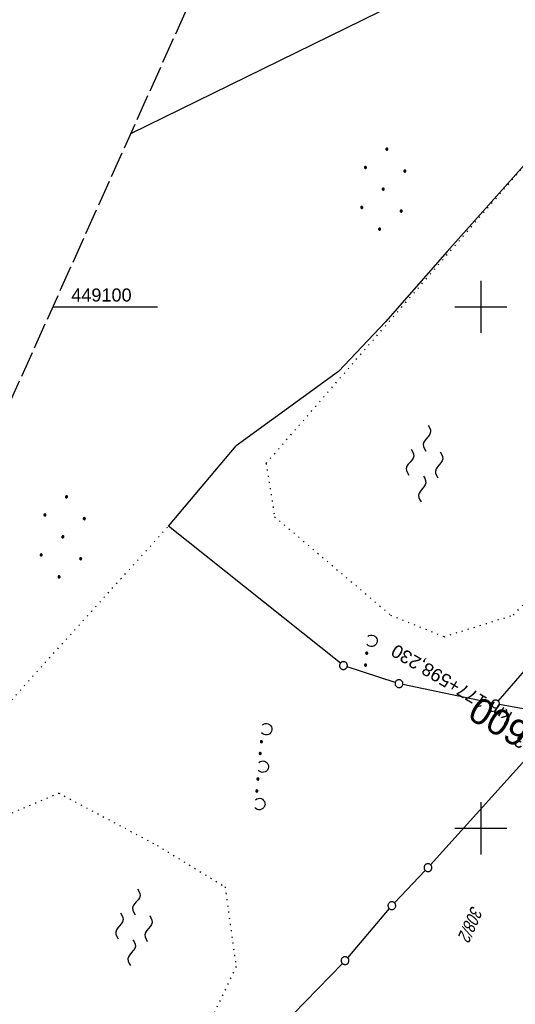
# Model space of a CAD drawing. Extents: x 508656 to 509297, y 448622 to 449584.
# Tile 22 of 53: x 508811 to 508907, y 448966 to 449155. Entities that reach past the tile are written whole.
import ezdxf
from ezdxf.enums import TextEntityAlignment as Align

# ---------------------------------------------------------------- set-up
doc = ezdxf.new("R2010")
doc.units = 0
doc.header["$LTSCALE"] = 10
doc.header["$MEASUREMENT"] = 0
for name, pattern in [('LT00', [0]), ('LT14', [0.6, 0.5, -0.1]), ('LT17', [0.15, 0.1, -0.05]), ('PUNKTX2_STR', [0.6, 0.1, -0.5])]:
    doc.linetypes.add(name, pattern=pattern)
doc.layers.get('0').update_dxf_attribs({"linetype": 'LT00'})
for name, color, linetype in [('--EK_ST-93-1', 30, 'LT17'), ('--WASSER_GRENZE', 180, 'PUNKTX2_STR'), ('--WASSER_NUTZUNG', 180, 'Continuous'), ('-EL-93-1', 250, 'LT00'), ('DFK_FLUR_NR', 250, 'LT00'), ('DFK_GZPKT', 250, 'LT00'), ('DFK_KATASTER', 250, 'LT00'), ('DFK_NUTZUNG', 250, 'LT00'), ('DFK_NUTZUNGSGRENZE', 70, 'PUNKTX2_STR'), ('STROM_FREILTG', 80, 'STROMFREILEITUNG'), ('V124_RASTER', 250, 'LT00')]:
    doc.layers.add(name, color=color, linetype=linetype)
doc.layers.add('-BLATT_124-RAND', color=7, linetype='LT14', plot=False)
doc.styles.add('Arial', font='ARIAL.TTF')
doc.styles.add('Beschrift', font='ARIAL.TTF')
doc.styles.get("Standard").update_dxf_attribs({"font": 'ARIAL.TTF'})
doc.styles.add('Strom', font='txt-alt.shx')
doc.linetypes.add('STROMFREILEITUNG', pattern='A,12.7,-5.5,["xx",Strom,S=2.5,R=0,X=-2.6,Y=-0.85],-4.35', length=22.55)

# ---------------------------------------------------------------- blocks, each defined once
blk = doc.blocks.new('SYMB7010')
at = {"color": 0, "linetype": 'ByBlock'}
for points in [[(-0.031408, 0.499213), (-0.093728, 0.49134), (-0.15457, 0.475719), (-0.212975, 0.452595), (-0.268021, 0.422333), (-0.31884, 0.385411), (-0.36463, 0.342411), (-0.40467, 0.29401), (-0.438329, 0.240973), (-0.465074, 0.184136), (-0.484486, 0.124395), (-0.496256, 0.062692), (-0.5002, 0)], [(-0.5002, 0), (-0.496256, -0.062692), (-0.484486, -0.124395), (-0.465075, -0.184136), (-0.438329, -0.240973), (-0.404671, -0.29401), (-0.36463, -0.342411), (-0.31884, -0.385411), (-0.268021, -0.422333), (-0.212975, -0.452595), (-0.154571, -0.475719), (-0.093728, -0.49134), (-0.031408, -0.499213), (0.031408, -0.499213)], [(0.5002, 0), (0.496256, 0.062692), (0.484485, 0.124395), (0.465074, 0.184136), (0.438329, 0.240973), (0.40467, 0.29401), (0.36463, 0.342411), (0.31884, 0.385411), (0.268021, 0.422333), (0.212975, 0.452595), (0.15457, 0.475719), (0.093728, 0.49134), (0.031408, 0.499213), (-0.031408, 0.499213)], [(0.031408, -0.499213), (0.093728, -0.491341), (0.15457, -0.475719), (0.212975, -0.452595), (0.268021, -0.422333), (0.31884, -0.385411), (0.36463, -0.342411), (0.404671, -0.294011), (0.438329, -0.240974), (0.465075, -0.184136), (0.484486, -0.124395), (0.496256, -0.062692), (0.500201, 0)]]:
    blk.add_lwpolyline(points, dxfattribs=at)
blk = doc.blocks.new('SYMB7230')
at = {"color": 0, "linetype": 'ByBlock'}
for p, q in [((-0.49, -0.057081), (-0.49, -0.082919)), ((-0.485, -0.087106), (-0.485, -0.052895)), ((-0.48, -0.050836), (-0.48, -0.089164)), ((-0.475, -0.089797), (-0.475, -0.050204)), ((-0.47, -0.050836), (-0.47, -0.089164)), ((-0.465, -0.087106), (-0.465, -0.052895)), ((-0.46, -0.057081), (-0.46, -0.082919)), ((-0.455, -0.070126), (-0.455, -0.069855)), ((-0.26, -0.057081), (-0.26, -0.082919)), ((-0.255, -0.087106), (-0.255, -0.052895)), ((-0.25, -0.050836), (-0.25, -0.089164)), ((-0.245, -0.089797), (-0.245, -0.050204)), ((-0.24, -0.050836), (-0.24, -0.089164)), ((-0.235, -0.087106), (-0.235, -0.052895)), ((-0.23, -0.057081), (-0.23, -0.082919)), ((-0.225, -0.070126), (-0.225, -0.069855)), ((0.23, -0.057081), (0.23, -0.082919)), ((0.235, -0.087105), (0.235, -0.052895)), ((0.24, -0.050836), (0.24, -0.089164)), ((0.245, -0.089796), (0.245, -0.050204)), ((0.25, -0.050836), (0.25, -0.089164)), ((0.255, -0.087105), (0.255, -0.052895)), ((0.26, -0.057081), (0.26, -0.082919)), ((0.265, -0.070126), (0.265, -0.069854)), ((0.46, -0.057081), (0.46, -0.082919)), ((0.465, -0.087105), (0.465, -0.052895)), ((0.47, -0.050836), (0.47, -0.089164)), ((0.475, -0.089796), (0.475, -0.050204)), ((0.48, -0.050836), (0.48, -0.089164)), ((0.485, -0.087105), (0.485, -0.052895)), ((0.49, -0.057081), (0.49, -0.082919)), ((0.495, -0.070126), (0.495, -0.069854)), ((0.829975, -0.002365), (0.825504, -0.031126))]:
    blk.add_line(p, q, dxfattribs=at)
for points in [[(-0.829974, -0.002365), (-0.826745, 0.026562), (-0.816041, 0.053629), (-0.798613, 0.076941), (-0.775681, 0.094866), (-0.74885, 0.106149), (-0.72, 0.11), (-0.691149, 0.106149), (-0.664319, 0.094866), (-0.641387, 0.076941), (-0.623959, 0.053629), (-0.613255, 0.026562), (-0.610025, -0.002365), (-0.614496, -0.031126)], [(-0.109975, -0.002365), (-0.106745, 0.026562), (-0.096041, 0.053629), (-0.078613, 0.076941), (-0.055681, 0.094866), (-0.028851, 0.106149), (0, 0.11)], [(0, 0.11), (0.028851, 0.106149), (0.055681, 0.094866), (0.078613, 0.076941), (0.096041, 0.053629), (0.106745, 0.026562), (0.109975, -0.002365)], [(0.610025, -0.002365), (0.613255, 0.026562), (0.623959, 0.053629), (0.641387, 0.076941), (0.664319, 0.094866), (0.691149, 0.106149), (0.72, 0.11), (0.748851, 0.106149), (0.775681, 0.094866), (0.798613, 0.076941), (0.816041, 0.053629), (0.826745, 0.026562), (0.829975, -0.002365)], [(-0.795233, -0.080249), (-0.813647, -0.057708), (-0.825504, -0.031126), (-0.829974, -0.002365)], [(-0.614496, -0.031126), (-0.626353, -0.057708), (-0.644766, -0.080249)], [(-0.455, -0.07), (-0.456981, -0.061322), (-0.46253, -0.054364), (-0.47055, -0.050502), (-0.47945, -0.050502), (-0.48747, -0.054364), (-0.493019, -0.061322), (-0.495, -0.07), (-0.493019, -0.078678), (-0.48747, -0.085637), (-0.47945, -0.089499), (-0.47055, -0.089499), (-0.46253, -0.085637), (-0.456981, -0.078678), (-0.455, -0.07)], [(-0.225, -0.07), (-0.226981, -0.061322), (-0.23253, -0.054363), (-0.24055, -0.050502), (-0.24945, -0.050502), (-0.25747, -0.054363), (-0.263019, -0.061322), (-0.265, -0.07), (-0.263019, -0.078678), (-0.25747, -0.085637), (-0.24945, -0.089499), (-0.24055, -0.089499), (-0.23253, -0.085637), (-0.226981, -0.078678), (-0.225, -0.07)], [(-0.075234, -0.080249), (-0.093647, -0.057708), (-0.105504, -0.031126), (-0.109975, -0.002365)], [(0.109975, -0.002365), (0.105504, -0.031126), (0.093647, -0.057708), (0.075234, -0.080249)], [(0.265, -0.07), (0.263019, -0.061322), (0.25747, -0.054363), (0.24945, -0.050501), (0.24055, -0.050501), (0.23253, -0.054363), (0.226981, -0.061322), (0.225, -0.07), (0.226981, -0.078678), (0.23253, -0.085637), (0.24055, -0.089499), (0.24945, -0.089499), (0.25747, -0.085637), (0.263019, -0.078678), (0.265, -0.07)], [(0.495, -0.07), (0.493019, -0.061322), (0.48747, -0.054363), (0.47945, -0.050501), (0.47055, -0.050501), (0.46253, -0.054363), (0.456981, -0.061322), (0.455, -0.07), (0.456981, -0.078678), (0.46253, -0.085637), (0.47055, -0.089499), (0.47945, -0.089499), (0.48747, -0.085637), (0.493019, -0.078678), (0.495, -0.07)], [(0.644767, -0.080249), (0.626353, -0.057708), (0.614496, -0.031126), (0.610025, -0.002365)], [(0.825504, -0.031126), (0.813647, -0.057708), (0.795234, -0.080249)]]:
    blk.add_lwpolyline(points, dxfattribs=at)
blk = doc.blocks.new('SYMB7231')
at = {"color": 0, "linetype": 'ByBlock'}
for p, q in [((0.109975, -0.002365), (0.105504, -0.031126)), ((0.23, -0.057081), (0.23, -0.082919)), ((0.235, -0.087105), (0.235, -0.052895)), ((0.24, -0.050836), (0.24, -0.089164)), ((0.245, -0.089796), (0.245, -0.050204)), ((0.25, -0.050836), (0.25, -0.089164)), ((0.255, -0.087105), (0.255, -0.052895)), ((0.26, -0.057081), (0.26, -0.082919)), ((0.265, -0.070126), (0.265, -0.069854)), ((0.46, -0.057081), (0.46, -0.082919)), ((0.465, -0.087105), (0.465, -0.052895)), ((0.47, -0.050836), (0.47, -0.089164)), ((0.475, -0.089796), (0.475, -0.050204)), ((0.48, -0.050836), (0.48, -0.089164)), ((0.485, -0.087105), (0.485, -0.052895)), ((0.49, -0.057081), (0.49, -0.082919)), ((0.495, -0.070126), (0.495, -0.069854))]:
    blk.add_line(p, q, dxfattribs=at)
for points in [[(-0.109975, -0.002365), (-0.106745, 0.026562), (-0.096041, 0.053629), (-0.078613, 0.076941), (-0.055681, 0.094866), (-0.028851, 0.106149), (0, 0.11)], [(0, 0.11), (0.028851, 0.106149), (0.055681, 0.094866), (0.078613, 0.076941), (0.096041, 0.053629), (0.106745, 0.026562), (0.109975, -0.002365)], [(-0.075234, -0.080249), (-0.093647, -0.057708), (-0.105504, -0.031126), (-0.109975, -0.002365)], [(0.105504, -0.031126), (0.093647, -0.057708), (0.075234, -0.080249)], [(0.265, -0.07), (0.263019, -0.061322), (0.25747, -0.054363), (0.24945, -0.050501), (0.24055, -0.050501), (0.23253, -0.054363), (0.226981, -0.061322), (0.225, -0.07), (0.226981, -0.078678), (0.23253, -0.085637), (0.24055, -0.089499), (0.24945, -0.089499), (0.25747, -0.085637), (0.263019, -0.078678), (0.265, -0.07)], [(0.495, -0.07), (0.493019, -0.061322), (0.48747, -0.054363), (0.47945, -0.050501), (0.47055, -0.050501), (0.46253, -0.054363), (0.456981, -0.061322), (0.455, -0.07), (0.456981, -0.078678), (0.46253, -0.085637), (0.47055, -0.089499), (0.47945, -0.089499), (0.48747, -0.085637), (0.493019, -0.078678), (0.495, -0.07)]]:
    blk.add_lwpolyline(points, dxfattribs=at)
blk = doc.blocks.new('Ackerland7')
at = {"layer": 'DFK_NUTZUNG', "color": 0, "linetype": 'ByBlock'}
for p, q in [((-4, 3.93), (-4, 3.67)), ((-3.95, 3.63), (-3.95, 3.97)), ((-3.9, 3.99), (-3.9, 3.61)), ((-3.85, 3.6), (-3.85, 4)), ((-3.8, 3.99), (-3.8, 3.61)), ((-3.75, 3.63), (-3.75, 3.97)), ((-3.7, 3.93), (-3.7, 3.67)), ((-3.65, 3.8), (-3.65, 3.8)), ((3.7, 3.93), (3.7, 3.67)), ((3.75, 3.63), (3.75, 3.97)), ((3.8, 3.99), (3.8, 3.61)), ((3.85, 3.6), (3.85, 4)), ((3.9, 3.99), (3.9, 3.61)), ((3.95, 3.63), (3.95, 3.97)), ((4, 3.93), (4, 3.67)), ((4.05, 3.8), (4.05, 3.8)), ((-7.85, 0.13), (-7.85, -0.13)), ((-7.8, -0.17), (-7.8, 0.17)), ((-7.75, 0.19), (-7.75, -0.19)), ((-7.7, -0.2), (-7.7, 0.2)), ((-7.65, 0.19), (-7.65, -0.19)), ((-7.6, -0.17), (-7.6, 0.17)), ((-7.55, 0.13), (-7.55, -0.13)), ((-7.5, 0), (-7.5, 0)), ((-0.15, 0.13), (-0.15, -0.13)), ((-0.1, -0.17), (-0.1, 0.17)), ((-0.05, 0.19), (-0.05, -0.19)), ((0, -0.2), (0, 0.2)), ((0.05, 0.19), (0.05, -0.19)), ((0.1, -0.17), (0.1, 0.17)), ((0.15, 0.13), (0.15, -0.13)), ((0.2, 0), (0.2, 0)), ((7.55, 0.13), (7.55, -0.13)), ((7.6, -0.17), (7.6, 0.17)), ((7.65, 0.19), (7.65, -0.19)), ((7.7, -0.2), (7.7, 0.2)), ((7.75, 0.19), (7.75, -0.19)), ((7.8, -0.17), (7.8, 0.17)), ((7.85, 0.13), (7.85, -0.13)), ((7.9, 0), (7.9, 0)), ((-4, -3.67), (-4, -3.93)), ((-3.95, -3.97), (-3.95, -3.63)), ((-3.9, -3.61), (-3.9, -3.99)), ((-3.85, -4), (-3.85, -3.6)), ((-3.8, -3.61), (-3.8, -3.99)), ((-3.75, -3.97), (-3.75, -3.63)), ((-3.7, -3.67), (-3.7, -3.93)), ((3.7, -3.67), (3.7, -3.93)), ((3.75, -3.97), (3.75, -3.63)), ((3.8, -3.61), (3.8, -3.99)), ((3.85, -4), (3.85, -3.6)), ((3.9, -3.61), (3.9, -3.99)), ((3.95, -3.97), (3.95, -3.63)), ((4, -3.67), (4, -3.93)), ((-3.65, -3.8), (-3.65, -3.8)), ((4.05, -3.8), (4.05, -3.8))]:
    blk.add_line(p, q, dxfattribs=at)
for points in [[(-3.65, 3.8), (-3.67, 3.89), (-3.73, 3.96), (-3.81, 3.99), (-3.89, 3.99), (-3.97, 3.96), (-4.03, 3.89), (-4.05, 3.8), (-4.03, 3.71), (-3.97, 3.64), (-3.89, 3.6), (-3.81, 3.6), (-3.73, 3.64), (-3.67, 3.71), (-3.65, 3.8)], [(4.05, 3.8), (4.03, 3.89), (3.97, 3.96), (3.89, 3.99), (3.81, 3.99), (3.73, 3.96), (3.67, 3.89), (3.65, 3.8), (3.67, 3.71), (3.73, 3.64), (3.81, 3.61), (3.89, 3.61), (3.97, 3.64), (4.03, 3.71), (4.05, 3.8)], [(-7.5, 0), (-7.52, 0.09), (-7.58, 0.16), (-7.66, 0.19), (-7.74, 0.19), (-7.82, 0.16), (-7.88, 0.09), (-7.9, 0)], [(0.2, 0), (0.18, 0.09), (0.12, 0.16), (0.04, 0.19), (-0.04, 0.19), (-0.12, 0.16), (-0.18, 0.09), (-0.2, 0)], [(-0.2, 0), (-0.18, -0.09), (-0.12, -0.16), (-0.04, -0.19), (0.04, -0.19), (0.12, -0.16), (0.18, -0.09), (0.2, 0)], [(7.9, 0), (7.88, 0.09), (7.82, 0.16), (7.74, 0.19), (7.66, 0.19), (7.58, 0.16), (7.52, 0.09), (7.5, 0)], [(7.5, 0), (7.52, -0.09), (7.58, -0.16), (7.66, -0.19), (7.74, -0.19), (7.82, -0.16), (7.88, -0.09), (7.9, 0)], [(-7.9, 0), (-7.88, -0.09), (-7.82, -0.16), (-7.74, -0.19), (-7.66, -0.19), (-7.58, -0.16), (-7.52, -0.09), (-7.5, 0)], [(-3.65, -3.8), (-3.67, -3.71), (-3.73, -3.64), (-3.81, -3.61), (-3.89, -3.61), (-3.97, -3.64), (-4.03, -3.71), (-4.05, -3.8), (-4.03, -3.89), (-3.97, -3.96), (-3.89, -3.99), (-3.81, -3.99), (-3.73, -3.96), (-3.67, -3.89), (-3.65, -3.8)], [(4.05, -3.8), (4.03, -3.71), (3.97, -3.64), (3.89, -3.61), (3.81, -3.61), (3.73, -3.64), (3.67, -3.71), (3.65, -3.8), (3.67, -3.89), (3.73, -3.96), (3.81, -3.99), (3.89, -3.99), (3.97, -3.96), (4.03, -3.89), (4.05, -3.8)]]:
    blk.add_lwpolyline(points, dxfattribs=at)
blk = doc.blocks.new('SYMB7250')
at = {"color": 0, "linetype": 'ByBlock'}
for points in [[(-0.25, 0.28), (-0.208333, 0.308889), (-0.166667, 0.331111), (-0.125, 0.34), (-0.083333, 0.331111), (-0.041667, 0.308889), (0, 0.28)], [(0, 0.28), (0.041667, 0.251111), (0.083333, 0.228889), (0.125, 0.22), (0.166667, 0.228889), (0.208333, 0.251111), (0.25, 0.28)], [(-0.74, 0), (-0.698333, 0.028889), (-0.656667, 0.051111), (-0.615, 0.06), (-0.573333, 0.051111), (-0.531667, 0.028889), (-0.49, 0)], [(-0.49, 0), (-0.448333, -0.028889), (-0.406667, -0.051111), (-0.365, -0.06), (-0.323333, -0.051111), (-0.281667, -0.028889), (-0.24, 0)], [(0.24, 0), (0.281667, 0.028889), (0.323333, 0.051111), (0.365, 0.06), (0.406667, 0.051111), (0.448333, 0.028889), (0.49, 0)], [(0.49, 0), (0.531667, -0.028889), (0.573333, -0.051111), (0.615, -0.06), (0.656667, -0.051111), (0.698333, -0.028889), (0.74, 0)], [(-0.25, -0.28), (-0.208333, -0.251111), (-0.166667, -0.228889), (-0.125, -0.22), (-0.083333, -0.228889), (-0.041667, -0.251111), (0, -0.28)], [(0, -0.28), (0.041667, -0.308889), (0.083333, -0.331111), (0.125, -0.34), (0.166667, -0.331111), (0.208333, -0.308889), (0.25, -0.28)]]:
    blk.add_lwpolyline(points, dxfattribs=at)

msp = doc.modelspace()

# ---------------------------------------------------------------- linework, layer by layer
at = {"layer": '--WASSER_GRENZE', "ltscale": 0.2}
for p, q in [((508858.79, 449069.97), (508913.45, 449132.93)), ((508858.79, 449069.97), (508860.42, 449059.74)), ((508906.28, 449040.9), (508929.69, 449066.24)), ((508860.42, 449059.74), (508882.68, 449040.88)), ((508882.68, 449040.88), (508892.94, 449036.75)), ((508892.94, 449036.75), (508906.28, 449040.9)), ((508778.06, 448989.34), (508819, 449006.77)), ((508819, 449006.77), (508837.88, 448996.73)), ((508837.88, 448996.73), (508850.9, 448988.8)), ((508850.9, 448988.8), (508853.03, 448973.51)), ((508853.03, 448973.51), (508841.57, 448949.39))]:
    msp.add_line(p, q, dxfattribs=at)
at = {"layer": '-BLATT_124-RAND'}
msp.add_lwpolyline([(509035.49, 449583.61), (508655.9, 448740.09), (508917.62, 448622.31), (509297.21, 449465.84), (509035.49, 449583.61)], dxfattribs=at)
at = {"layer": 'DFK_KATASTER'}
for p, q in [((508913.45, 449132.93), (508893.5, 449110.61)), ((508893.5, 449110.61), (508881.68, 449097.12)), ((508881.68, 449097.12), (508872.7, 449087.56)), ((508872.7, 449087.56), (508853.07, 449073.35)), ((508840.03, 449057.92), (508853.07, 449073.35)), ((508903.31, 449024.41), (508934.38, 449060.1)), ((508873.04, 449031.67), (508840.03, 449057.92)), ((508883.58, 449027.97), (508874.34, 449030.98)), ((508902.09, 449024), (508885.02, 449027.59)), ((508915.26, 449021.63), (508903.56, 449023.72)), ((508915.5, 449020.94), (508890.34, 448993.03)), ((508889.32, 448991.93), (508883.43, 448985.72)), ((508882.42, 448984.61), (508874.43, 448975.21)), ((508873.42, 448974.1), (508852.8, 448952.96))]:
    msp.add_line(p, q, dxfattribs=at)
at = {"layer": 'DFK_NUTZUNGSGRENZE', "ltscale": 0.2}
msp.add_line((508781.8, 448993.48), (508840.03, 449057.92), dxfattribs=at)
at = {"layer": 'STROM_FREILTG', "ltscale": 0.05, "flags": 128}
msp.add_lwpolyline([(508832.8, 449133.2), (508896.43, 449164.37), (508983.77, 449206.82)], dxfattribs=at)
at = {"layer": 'V124_RASTER'}
for p, q in [((508900, 449105), (508900, 449095)), ((508817.86, 449100), (508837.93, 449100)), ((508895, 449100), (508905, 449100)), ((508900, 449005), (508900, 448995)), ((508905, 449000), (508895, 449000))]:
    msp.add_line(p, q, dxfattribs=at)

# ---------------------------------------------------------------- block references
at = {"layer": '--WASSER_NUTZUNG', "xscale": 9.999999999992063, "yscale": 9.999999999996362, "zscale": 10, "rotation": 264.7376999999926}
for p in [(508889.19, 449069.94), (508833.43, 448981.05)]:
    msp.add_blockref('SYMB7250', p, dxfattribs=at)
at = {"layer": 'DFK_GZPKT', "xscale": 1.500000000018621, "yscale": 1.5, "zscale": 1.5, "rotation": 264.7377099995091}
for p in [(508873.63, 449031.21), (508884.29, 449027.74), (508902.82, 449023.85), (508889.84, 448992.47), (508882.91, 448985.18), (508873.94, 448974.64)]:
    msp.add_blockref('SYMB7010', p, dxfattribs=at)
at = {"layer": 'DFK_NUTZUNG', "rotation": 264.7376999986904}
for p in [(508881.27, 449122.53), (508819.77, 449055.89)]:
    msp.add_blockref('Ackerland7', p, dxfattribs=at)
at = {"layer": 'DFK_NUTZUNG', "xscale": 10.00000000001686, "yscale": 10, "zscale": 10, "rotation": 264.7377100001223}
for name, p in [('SYMB7231', (508879.01, 449035.96)), ('SYMB7230', (508858.14, 449011.83))]:
    msp.add_blockref(name, p, dxfattribs=at)

# ---------------------------------------------------------------- texts
at = {"layer": '--EK_ST-93-1', "style": 'Beschrift'}
msp.add_text('177,600', height=5, rotation=-210.8139, dxfattribs=at).set_placement((508920.13, 449010.45), align=Align.MIDDLE_LEFT)
at = {"layer": '-EL-93-1', "style": 'Arial'}
msp.add_text('   km 177+598,230', height=2.5, rotation=149.2718, dxfattribs=at).set_placement((508908.09, 449019.53), align=Align.MIDDLE_LEFT)
msp.add_text('A=553,103', height=2.5, rotation=149.2718, dxfattribs=at).set_placement((508907.32, 449018.24), align=Align.RIGHT)
at = {"layer": 'DFK_FLUR_NR', "oblique": 13.754, "width": 0.75}
msp.add_text('308/2', height=2.5, rotation=245.772, dxfattribs=at).set_placement((508898.27, 448985.31))
at = {"layer": 'V124_RASTER', "width": 0.994}
msp.add_text(' 449100', height=2.5, rotation=-0.0017, dxfattribs=at).set_placement((508820.43, 449101))

doc.saveas('drawing.dxf')
